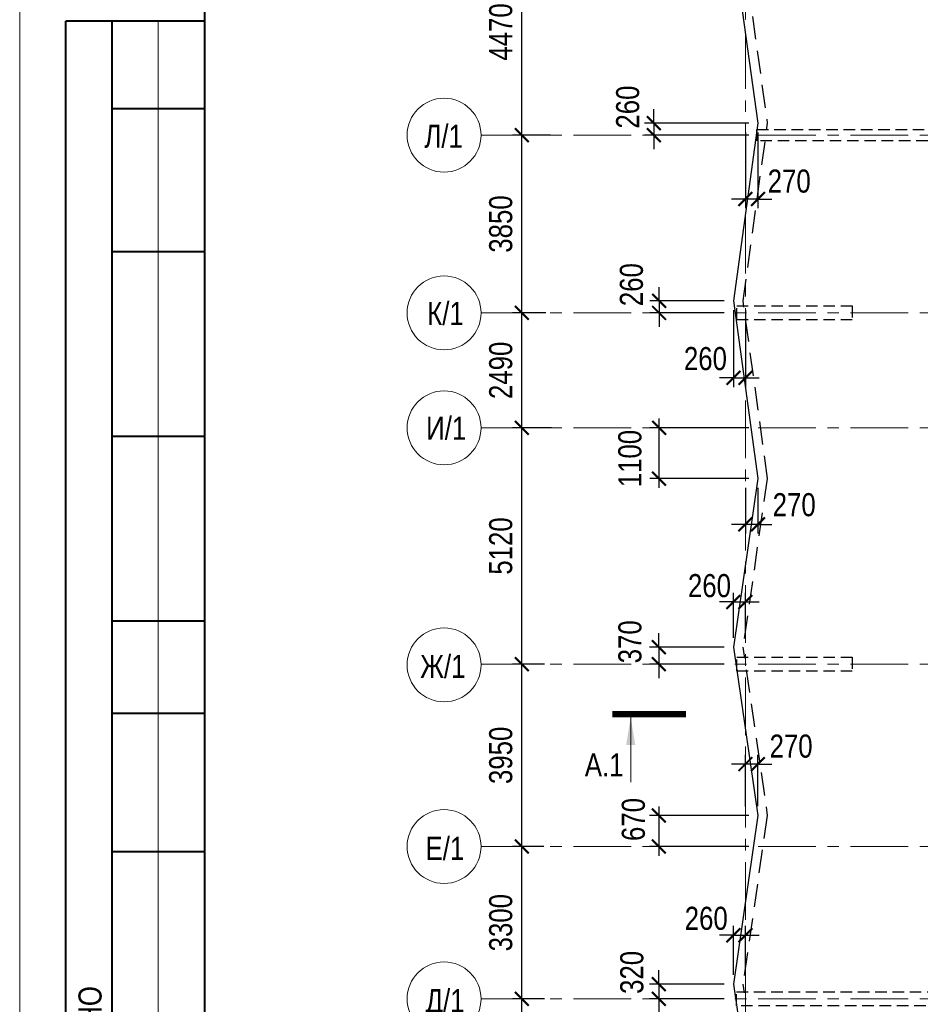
# Model space of a CAD drawing. Header units: inches. Extents: x -7207481 to -7082011, y 6155852 to 6369793.
# Tile 16 of 24: x -7168381 to -7148878, y 6333092 to 6354422. Entities that reach past the tile are written whole.
import ezdxf
from ezdxf.enums import TextEntityAlignment as Align

# ---------------------------------------------------------------- set-up
doc = ezdxf.new("R2010")
doc.units = ezdxf.units.IN
doc.header["$LTSCALE"] = 1000
doc.header["$MEASUREMENT"] = 0
doc.linetypes.add('CENTER', pattern=[2, 1.25, -0.25, 0.25, -0.25])
doc.linetypes.add('HIDDEN', pattern=[0.375, 0.25, -0.125])
for name, color, linetype, lineweight in [('СК-040-С(тены)', 12, 'HIDDEN', 25), ('СК-043-С-ПИЛОНЫ', 5, 'HIDDEN', 25), ('СК-050-П(литы перекрытия)', 3, 'Continuous', 30), ('СК-052-П-БАЛКИ', 1, 'HIDDEN', 30), ('СК-100-О(си)', 7, 'CENTER', 15), ('СК-110-О-РАЗМЕРЫ', 7, 'Continuous', 15), ('СК-200-Р(амка)', 7, 'Continuous', 40), ('СК-210-Р-РАМКА ЛИНИИ ТОНКИЕ', 7, 'Continuous', 15), ('СК-300-Р(азмеры)_ПЛИТЫ', 7, 'Continuous', 20), ('СК-400-Т(екст)', 7, 'Continuous', 20), ('СК-500-С(ечения)', 5, 'Continuous', 40)]:
    doc.layers.add(name, color=color, linetype=linetype, lineweight=lineweight)
doc.styles.add('ARIAL_annotative', font='arial.ttf', dxfattribs={"width": 0.8, "height": 2.5})
doc.styles.add('RUSS', font='arial.ttf', dxfattribs={"width": 0.8})
doc.dimstyles.new('100-200', dxfattribs={"dimscale": 0, "dimtxt": 500, "dimasz": 300, "dimexe": 200, "dimexo": 200, "dimgap": 200, "dimtad": 1, "dimdec": 0, "dimzin": 0, "dimdsep": 46, "dimtxsty": 'RUSS', "dimblk": 'ARCHTICK', "dimcen": 0.096, "dimdle": 200, "dimclrd": 7, "dimclre": 7, "dimclrt": 256, "dimadec": 0, "dimazin": 0, "dimtfac": 1, "dimtdec": 0, "dimtmove": 2, "dimatfit": 3, "dimldrblk": 'OBLIQUE', "dimfxl": 1, "dimtolj": 1, "dimtzin": 0, "dimarcsym": 0})

# ---------------------------------------------------------------- blocks, each defined once
blk = doc.blocks.new('_ArchTick')
at = {"color": 0, "linetype": 'ByBlock', "const_width": 0.15}
blk.add_lwpolyline([(-0.5, -0.5), (0.5, 0.5)], dxfattribs=at)
blk = doc.blocks.new('*D110')
at = {"layer": 'Defpoints', "color": 0, "transparency": 16777216}
for p in [(-24962, 13660), (-24270, 13660), (-24521, 9910)]:
    blk.add_point(p, dxfattribs=at)
at = {"layer": 'СК-110-О-РАЗМЕРЫ', "color": 7, "lineweight": -2, "transparency": 16777216}
for p, q in [((-24470, 13660), (-25162, 13660)), ((-24962, 9710), (-24962, 13860)), ((-24721, 9910), (-25162, 9910))]:
    blk.add_line(p, q, dxfattribs=at)
at = {"layer": 'СК-110-О-РАЗМЕРЫ', "color": 7, "lineweight": -2, "transparency": 16777216, "xscale": 300, "yscale": 300, "zscale": 300}
for p, rotation in [((-24962, 13660), 90), ((-24962, 9910), 270)]:
    blk.add_blockref('_ArchTick', p, dxfattribs=dict(at, rotation=rotation))
at = {"layer": 'СК-110-О-РАЗМЕРЫ', "transparency": 16777216, "insert": (-25417, 11785), "char_height": 500, "attachment_point": 5, "rotation": 90, "style": 'RUSS'}
blk.add_mtext('\\A1;3750', dxfattribs=at)
blk = doc.blocks.new('_Oblique')
at = {"color": 0, "linetype": 'ByBlock', "lineweight": -2}
blk.add_line((-0.5, -0.5), (0.5, 0.5), dxfattribs=at)
blk = doc.blocks.new('*D111')
at = {"layer": 'Defpoints', "color": 0, "transparency": 16777216}
for p in [(-24962, 16960), (-24289, 16960), (-24520, 13660)]:
    blk.add_point(p, dxfattribs=at)
at = {"layer": 'СК-110-О-РАЗМЕРЫ', "color": 7, "lineweight": -2, "transparency": 16777216}
for p, q in [((-24962, 13460), (-24962, 17160)), ((-24489, 16960), (-25162, 16960)), ((-24720, 13660), (-25162, 13660))]:
    blk.add_line(p, q, dxfattribs=at)
at = {"layer": 'СК-110-О-РАЗМЕРЫ', "color": 7, "lineweight": -2, "transparency": 16777216, "xscale": 300, "yscale": 300, "zscale": 300}
for p, rotation in [((-24962, 16960), 90), ((-24962, 13660), 270)]:
    blk.add_blockref('_ArchTick', p, dxfattribs=dict(at, rotation=rotation))
at = {"layer": 'СК-110-О-РАЗМЕРЫ', "transparency": 16777216, "insert": (-25417, 15310), "char_height": 500, "attachment_point": 5, "rotation": 90, "style": 'RUSS'}
blk.add_mtext('\\A1;3300', dxfattribs=at)
blk = doc.blocks.new('*D112')
at = {"layer": 'Defpoints', "color": 0, "transparency": 16777216}
for p in [(-24962, 20910), (-24271, 20910), (-24538, 16960)]:
    blk.add_point(p, dxfattribs=at)
at = {"layer": 'СК-110-О-РАЗМЕРЫ', "color": 7, "lineweight": -2, "transparency": 16777216}
for p, q in [((-24471, 20910), (-25162, 20910)), ((-24962, 16760), (-24962, 21110)), ((-24738, 16960), (-25162, 16960))]:
    blk.add_line(p, q, dxfattribs=at)
at = {"layer": 'СК-110-О-РАЗМЕРЫ', "color": 7, "lineweight": -2, "transparency": 16777216, "xscale": 300, "yscale": 300, "zscale": 300}
for p, rotation in [((-24962, 20910), 90), ((-24962, 16960), 270)]:
    blk.add_blockref('_ArchTick', p, dxfattribs=dict(at, rotation=rotation))
at = {"layer": 'СК-110-О-РАЗМЕРЫ', "transparency": 16777216, "insert": (-25417, 18935), "char_height": 500, "attachment_point": 5, "rotation": 90, "style": 'RUSS'}
blk.add_mtext('\\A1;3950', dxfattribs=at)
blk = doc.blocks.new('*D113')
at = {"layer": 'Defpoints', "color": 0, "transparency": 16777216}
for p in [(-24962, 32370), (-24138, 32370), (-24574, 28520)]:
    blk.add_point(p, dxfattribs=at)
at = {"layer": 'СК-110-О-РАЗМЕРЫ', "color": 7, "lineweight": -2, "transparency": 16777216}
for p, q in [((-24962, 28320), (-24962, 32570)), ((-24338, 32370), (-25162, 32370)), ((-24774, 28520), (-25162, 28520))]:
    blk.add_line(p, q, dxfattribs=at)
at = {"layer": 'СК-110-О-РАЗМЕРЫ', "color": 7, "lineweight": -2, "transparency": 16777216, "xscale": 300, "yscale": 300, "zscale": 300}
for p, rotation in [((-24962, 32370), 90), ((-24962, 28520), 270)]:
    blk.add_blockref('_ArchTick', p, dxfattribs=dict(at, rotation=rotation))
at = {"layer": 'СК-110-О-РАЗМЕРЫ', "transparency": 16777216, "insert": (-25417, 30445), "char_height": 500, "attachment_point": 5, "rotation": 90, "style": 'RUSS'}
blk.add_mtext('\\A1;3850', dxfattribs=at)
blk = doc.blocks.new('*D114')
at = {"layer": 'Defpoints', "color": 0, "transparency": 16777216}
for p in [(-24962, 36840), (-24192, 36840), (-24520, 32370)]:
    blk.add_point(p, dxfattribs=at)
at = {"layer": 'СК-110-О-РАЗМЕРЫ', "color": 7, "lineweight": -2, "transparency": 16777216}
for p, q in [((-24962, 32170), (-24962, 37040)), ((-24392, 36840), (-25162, 36840)), ((-24720, 32370), (-25162, 32370))]:
    blk.add_line(p, q, dxfattribs=at)
at = {"layer": 'СК-110-О-РАЗМЕРЫ', "color": 7, "lineweight": -2, "transparency": 16777216, "xscale": 300, "yscale": 300, "zscale": 300}
for p, rotation in [((-24962, 36840), 90), ((-24962, 32370), 270)]:
    blk.add_blockref('_ArchTick', p, dxfattribs=dict(at, rotation=rotation))
at = {"layer": 'СК-110-О-РАЗМЕРЫ', "transparency": 16777216, "insert": (-25417, 34605), "char_height": 500, "attachment_point": 5, "rotation": 90, "style": 'RUSS'}
blk.add_mtext('\\A1;4470', dxfattribs=at)
blk = doc.blocks.new('*D125')
at = {"layer": 'Defpoints', "color": 0, "transparency": 16777216}
for p in [(-24962, 26030), (-24117, 26030), (-24696, 20910)]:
    blk.add_point(p, dxfattribs=at)
at = {"layer": 'СК-110-О-РАЗМЕРЫ', "color": 7, "lineweight": -2, "transparency": 16777216}
for p, q in [((-24317, 26030), (-25162, 26030)), ((-24962, 20710), (-24962, 26230)), ((-24896, 20910), (-25162, 20910))]:
    blk.add_line(p, q, dxfattribs=at)
at = {"layer": 'СК-110-О-РАЗМЕРЫ', "color": 7, "lineweight": -2, "transparency": 16777216, "xscale": 300, "yscale": 300, "zscale": 300}
for p, rotation in [((-24962, 26030), 90), ((-24962, 20910), 270)]:
    blk.add_blockref('_ArchTick', p, dxfattribs=dict(at, rotation=rotation))
at = {"layer": 'СК-110-О-РАЗМЕРЫ', "transparency": 16777216, "insert": (-25417, 23470), "char_height": 500, "attachment_point": 5, "rotation": 90, "style": 'RUSS'}
blk.add_mtext('\\A1;5120', dxfattribs=at)
blk = doc.blocks.new('*D126')
at = {"layer": 'Defpoints', "color": 0, "transparency": 16777216}
for p in [(-24962, 28520), (-24246, 28520), (-24528, 26030)]:
    blk.add_point(p, dxfattribs=at)
at = {"layer": 'СК-110-О-РАЗМЕРЫ', "color": 7, "lineweight": -2, "transparency": 16777216}
for p, q in [((-24962, 25830), (-24962, 28720)), ((-24446, 28520), (-25162, 28520)), ((-24728, 26030), (-25162, 26030))]:
    blk.add_line(p, q, dxfattribs=at)
at = {"layer": 'СК-110-О-РАЗМЕРЫ', "color": 7, "lineweight": -2, "transparency": 16777216, "xscale": 300, "yscale": 300, "zscale": 300}
for p, rotation in [((-24962, 28520), 90), ((-24962, 26030), 270)]:
    blk.add_blockref('_ArchTick', p, dxfattribs=dict(at, rotation=rotation))
at = {"layer": 'СК-110-О-РАЗМЕРЫ', "transparency": 16777216, "insert": (-25417, 27275), "char_height": 500, "attachment_point": 5, "rotation": 90, "style": 'RUSS'}
blk.add_mtext('\\A1;2490', dxfattribs=at)
blk = doc.blocks.new('*D140')
at = {"layer": 'Defpoints', "color": 0, "transparency": 16777216}
for p in [(-7152924, 6333530), (-7154542, 6333210), (-7152924, 6333210)]:
    blk.add_point(p, dxfattribs=at)
at = {"layer": 'СК-300-Р(азмеры)_ПЛИТЫ', "color": 7, "lineweight": -2, "transparency": 16777216}
for p, q in [((-7154542, 6333530), (-7154542, 6333830)), ((-7153124, 6333530), (-7154742, 6333530)), ((-7154542, 6333530), (-7154542, 6333210)), ((-7153124, 6333210), (-7154742, 6333210)), ((-7154542, 6333210), (-7154542, 6332910))]:
    blk.add_line(p, q, dxfattribs=at)
at = {"layer": 'СК-300-Р(азмеры)_ПЛИТЫ', "color": 7, "lineweight": -2, "transparency": 16777216, "xscale": 300, "yscale": 300, "zscale": 300}
for p, rotation in [((-7154542, 6333530), 270), ((-7154542, 6333210), 90)]:
    blk.add_blockref('_ArchTick', p, dxfattribs=dict(at, rotation=rotation))
at = {"layer": 'СК-300-Р(азмеры)_ПЛИТЫ', "transparency": 16777216, "insert": (-7155123, 6333784), "char_height": 500, "attachment_point": 5, "rotation": 90, "style": 'RUSS'}
blk.add_mtext('\\A1;320', dxfattribs=at)
blk = doc.blocks.new('*D141')
at = {"layer": 'Defpoints', "color": 0, "transparency": 16777216}
for p in [(-7152666, 6334589), (-7152926, 6333529), (-7152666, 6333529)]:
    blk.add_point(p, dxfattribs=at)
at = {"layer": 'СК-300-Р(азмеры)_ПЛИТЫ', "color": 7, "lineweight": -2, "transparency": 16777216}
for p, q in [((-7152926, 6333729), (-7152926, 6334789)), ((-7152666, 6333729), (-7152666, 6334789)), ((-7152926, 6334589), (-7153226, 6334589)), ((-7152926, 6334589), (-7152666, 6334589)), ((-7152666, 6334589), (-7152366, 6334589))]:
    blk.add_line(p, q, dxfattribs=at)
at = {"layer": 'СК-300-Р(азмеры)_ПЛИТЫ', "color": 7, "lineweight": -2, "transparency": 16777216, "xscale": 300, "yscale": 300, "zscale": 300}
blk.add_blockref('_ArchTick', (-7152926, 6334589), dxfattribs=at)
at = {"layer": 'СК-300-Р(азмеры)_ПЛИТЫ', "color": 7, "lineweight": -2, "transparency": 16777216, "xscale": 300, "yscale": 300, "zscale": 300, "rotation": 180}
blk.add_blockref('_ArchTick', (-7152666, 6334589), dxfattribs=at)
at = {"layer": 'СК-300-Р(азмеры)_ПЛИТЫ', "transparency": 16777216, "insert": (-7153514, 6334952), "char_height": 500, "attachment_point": 5, "style": 'RUSS'}
blk.add_mtext('\\A1;260', dxfattribs=at)
blk = doc.blocks.new('*D142')
at = {"layer": 'Defpoints', "color": 0, "transparency": 16777216}
for p in [(-7152394, 6337180), (-7154540, 6336510), (-7152394, 6336510)]:
    blk.add_point(p, dxfattribs=at)
at = {"layer": 'СК-300-Р(азмеры)_ПЛИТЫ', "color": 7, "lineweight": -2, "transparency": 16777216}
for p, q in [((-7154540, 6337380), (-7154540, 6336310)), ((-7152594, 6337180), (-7154740, 6337180)), ((-7152594, 6336510), (-7154740, 6336510))]:
    blk.add_line(p, q, dxfattribs=at)
at = {"layer": 'СК-300-Р(азмеры)_ПЛИТЫ', "color": 7, "lineweight": -2, "transparency": 16777216, "xscale": 300, "yscale": 300, "zscale": 300}
for p, rotation in [((-7154540, 6337180), 90), ((-7154540, 6336510), 270)]:
    blk.add_blockref('_ArchTick', p, dxfattribs=dict(at, rotation=rotation))
at = {"layer": 'СК-300-Р(азмеры)_ПЛИТЫ', "transparency": 16777216, "insert": (-7155090, 6337096), "char_height": 500, "attachment_point": 5, "rotation": 90, "style": 'RUSS'}
blk.add_mtext('\\A1;670', dxfattribs=at)
blk = doc.blocks.new('*D143')
at = {"layer": 'Defpoints', "color": 0, "transparency": 16777216}
for p in [(-7152666, 6338296), (-7152666, 6337180), (-7152396, 6337182)]:
    blk.add_point(p, dxfattribs=at)
at = {"layer": 'СК-300-Р(азмеры)_ПЛИТЫ', "color": 7, "lineweight": -2, "transparency": 16777216}
for p, q in [((-7152666, 6337380), (-7152666, 6338496)), ((-7152396, 6337382), (-7152396, 6338496)), ((-7152666, 6338296), (-7152966, 6338296)), ((-7152396, 6338296), (-7152666, 6338296)), ((-7152396, 6338296), (-7152096, 6338296))]:
    blk.add_line(p, q, dxfattribs=at)
at = {"layer": 'СК-300-Р(азмеры)_ПЛИТЫ', "color": 7, "lineweight": -2, "transparency": 16777216, "xscale": 300, "yscale": 300, "zscale": 300}
blk.add_blockref('_ArchTick', (-7152666, 6338296), dxfattribs=at)
at = {"layer": 'СК-300-Р(азмеры)_ПЛИТЫ', "color": 7, "lineweight": -2, "transparency": 16777216, "xscale": 300, "yscale": 300, "zscale": 300, "rotation": 180}
blk.add_blockref('_ArchTick', (-7152396, 6338296), dxfattribs=at)
at = {"layer": 'СК-300-Р(азмеры)_ПЛИТЫ', "transparency": 16777216, "insert": (-7151677, 6338682), "char_height": 500, "attachment_point": 5, "style": 'RUSS'}
blk.add_mtext('\\A1;270', dxfattribs=at)
blk = doc.blocks.new('*D144')
at = {"layer": 'Defpoints', "color": 0, "transparency": 16777216}
for p in [(-7152924, 6340830), (-7154541, 6340460), (-7152924, 6340460)]:
    blk.add_point(p, dxfattribs=at)
at = {"layer": 'СК-300-Р(азмеры)_ПЛИТЫ', "color": 7, "lineweight": -2, "transparency": 16777216}
for p, q in [((-7154541, 6340830), (-7154541, 6341130)), ((-7153124, 6340830), (-7154741, 6340830)), ((-7154541, 6340830), (-7154541, 6340460)), ((-7153124, 6340460), (-7154741, 6340460)), ((-7154541, 6340460), (-7154541, 6340160))]:
    blk.add_line(p, q, dxfattribs=at)
at = {"layer": 'СК-300-Р(азмеры)_ПЛИТЫ', "color": 7, "lineweight": -2, "transparency": 16777216, "xscale": 300, "yscale": 300, "zscale": 300}
for p, rotation in [((-7154541, 6340830), 270), ((-7154541, 6340460), 90)]:
    blk.add_blockref('_ArchTick', p, dxfattribs=dict(at, rotation=rotation))
at = {"layer": 'СК-300-Р(азмеры)_ПЛИТЫ', "transparency": 16777216, "insert": (-7155164, 6340946), "char_height": 500, "attachment_point": 5, "rotation": 90, "style": 'RUSS'}
blk.add_mtext('\\A1;370', dxfattribs=at)
blk = doc.blocks.new('*D145')
at = {"layer": 'Defpoints', "color": 0, "transparency": 16777216}
for p in [(-7152666, 6341808), (-7152926, 6340830), (-7152666, 6340830)]:
    blk.add_point(p, dxfattribs=at)
at = {"layer": 'СК-300-Р(азмеры)_ПЛИТЫ', "color": 7, "lineweight": -2, "transparency": 16777216}
for p, q in [((-7152926, 6341030), (-7152926, 6342008)), ((-7152666, 6341030), (-7152666, 6342008)), ((-7152926, 6341808), (-7153226, 6341808)), ((-7152926, 6341808), (-7152666, 6341808)), ((-7152666, 6341808), (-7152366, 6341808))]:
    blk.add_line(p, q, dxfattribs=at)
at = {"layer": 'СК-300-Р(азмеры)_ПЛИТЫ', "color": 7, "lineweight": -2, "transparency": 16777216, "xscale": 300, "yscale": 300, "zscale": 300}
blk.add_blockref('_ArchTick', (-7152926, 6341808), dxfattribs=at)
at = {"layer": 'СК-300-Р(азмеры)_ПЛИТЫ', "color": 7, "lineweight": -2, "transparency": 16777216, "xscale": 300, "yscale": 300, "zscale": 300, "rotation": 180}
blk.add_blockref('_ArchTick', (-7152666, 6341808), dxfattribs=at)
at = {"layer": 'СК-300-Р(азмеры)_ПЛИТЫ', "transparency": 16777216, "insert": (-7153444, 6342159), "char_height": 500, "attachment_point": 5, "style": 'RUSS'}
blk.add_mtext('\\A1;260', dxfattribs=at)
blk = doc.blocks.new('*D146')
at = {"layer": 'Defpoints', "color": 0, "transparency": 16777216}
for p in [(-7154535, 6345580), (-7152394, 6345580), (-7152394, 6344480)]:
    blk.add_point(p, dxfattribs=at)
at = {"layer": 'СК-300-Р(азмеры)_ПЛИТЫ', "color": 7, "lineweight": -2, "transparency": 16777216}
for p, q in [((-7154535, 6344280), (-7154535, 6345780)), ((-7152594, 6345580), (-7154735, 6345580)), ((-7152594, 6344480), (-7154735, 6344480))]:
    blk.add_line(p, q, dxfattribs=at)
at = {"layer": 'СК-300-Р(азмеры)_ПЛИТЫ', "color": 7, "lineweight": -2, "transparency": 16777216, "xscale": 300, "yscale": 300, "zscale": 300}
for p, rotation in [((-7154535, 6345580), 90), ((-7154535, 6344480), 270)]:
    blk.add_blockref('_ArchTick', p, dxfattribs=dict(at, rotation=rotation))
at = {"layer": 'СК-300-Р(азмеры)_ПЛИТЫ', "transparency": 16777216, "insert": (-7155165, 6344915), "char_height": 500, "attachment_point": 5, "rotation": 90, "style": 'RUSS'}
blk.add_mtext('\\A1;1100', dxfattribs=at)
blk = doc.blocks.new('*D147')
at = {"layer": 'Defpoints', "color": 0, "transparency": 16777216}
for p in [(-7152666, 6344480), (-7152395, 6344480), (-7152666, 6343489)]:
    blk.add_point(p, dxfattribs=at)
at = {"layer": 'СК-300-Р(азмеры)_ПЛИТЫ', "color": 7, "lineweight": -2, "transparency": 16777216}
for p, q in [((-7152666, 6344280), (-7152666, 6343289)), ((-7152395, 6344280), (-7152395, 6343289)), ((-7152666, 6343489), (-7152966, 6343489)), ((-7152395, 6343489), (-7152666, 6343489)), ((-7152395, 6343489), (-7152095, 6343489))]:
    blk.add_line(p, q, dxfattribs=at)
at = {"layer": 'СК-300-Р(азмеры)_ПЛИТЫ', "color": 7, "lineweight": -2, "transparency": 16777216, "xscale": 300, "yscale": 300, "zscale": 300}
blk.add_blockref('_ArchTick', (-7152666, 6343489), dxfattribs=at)
at = {"layer": 'СК-300-Р(азмеры)_ПЛИТЫ', "color": 7, "lineweight": -2, "transparency": 16777216, "xscale": 300, "yscale": 300, "zscale": 300, "rotation": 180}
blk.add_blockref('_ArchTick', (-7152395, 6343489), dxfattribs=at)
at = {"layer": 'СК-300-Р(азмеры)_ПЛИТЫ', "transparency": 16777216, "insert": (-7151609, 6343912), "char_height": 500, "attachment_point": 5, "style": 'RUSS'}
blk.add_mtext('\\A1;270', dxfattribs=at)
blk = doc.blocks.new('*D148')
at = {"layer": 'Defpoints', "color": 0, "transparency": 16777216}
for p in [(-7152924, 6348331), (-7154535, 6348070), (-7152924, 6348070)]:
    blk.add_point(p, dxfattribs=at)
at = {"layer": 'СК-300-Р(азмеры)_ПЛИТЫ', "color": 7, "lineweight": -2, "transparency": 16777216}
for p, q in [((-7154535, 6348331), (-7154535, 6348631)), ((-7153124, 6348331), (-7154735, 6348331)), ((-7154535, 6348331), (-7154535, 6348070)), ((-7153124, 6348070), (-7154735, 6348070)), ((-7154535, 6348070), (-7154535, 6347770))]:
    blk.add_line(p, q, dxfattribs=at)
at = {"layer": 'СК-300-Р(азмеры)_ПЛИТЫ', "color": 7, "lineweight": -2, "transparency": 16777216, "xscale": 300, "yscale": 300, "zscale": 300}
for p, rotation in [((-7154535, 6348331), 270), ((-7154535, 6348070), 90)]:
    blk.add_blockref('_ArchTick', p, dxfattribs=dict(at, rotation=rotation))
at = {"layer": 'СК-300-Р(азмеры)_ПЛИТЫ', "transparency": 16777216, "insert": (-7155132, 6348682), "char_height": 500, "attachment_point": 5, "rotation": 90, "style": 'RUSS'}
blk.add_mtext('\\A1;260', dxfattribs=at)
blk = doc.blocks.new('*D149')
at = {"layer": 'Defpoints', "color": 0, "transparency": 16777216}
for p in [(-7152925, 6348331), (-7152666, 6348331), (-7152666, 6346663)]:
    blk.add_point(p, dxfattribs=at)
at = {"layer": 'СК-300-Р(азмеры)_ПЛИТЫ', "color": 7, "lineweight": -2, "transparency": 16777216}
for p, q in [((-7152925, 6348131), (-7152925, 6346463)), ((-7152666, 6348131), (-7152666, 6346463)), ((-7152925, 6346663), (-7153225, 6346663)), ((-7152925, 6346663), (-7152666, 6346663)), ((-7152666, 6346663), (-7152366, 6346663))]:
    blk.add_line(p, q, dxfattribs=at)
at = {"layer": 'СК-300-Р(азмеры)_ПЛИТЫ', "color": 7, "lineweight": -2, "transparency": 16777216, "xscale": 300, "yscale": 300, "zscale": 300}
blk.add_blockref('_ArchTick', (-7152925, 6346663), dxfattribs=at)
at = {"layer": 'СК-300-Р(азмеры)_ПЛИТЫ', "color": 7, "lineweight": -2, "transparency": 16777216, "xscale": 300, "yscale": 300, "zscale": 300, "rotation": 180}
blk.add_blockref('_ArchTick', (-7152666, 6346663), dxfattribs=at)
at = {"layer": 'СК-300-Р(азмеры)_ПЛИТЫ', "transparency": 16777216, "insert": (-7153532, 6347077), "char_height": 500, "attachment_point": 5, "style": 'RUSS'}
blk.add_mtext('\\A1;260', dxfattribs=at)
blk = doc.blocks.new('*D150')
at = {"layer": 'Defpoints', "color": 0, "transparency": 16777216}
for p in [(-7152666, 6352180), (-7152395, 6352180), (-7152666, 6350537)]:
    blk.add_point(p, dxfattribs=at)
at = {"layer": 'СК-300-Р(азмеры)_ПЛИТЫ', "color": 7, "lineweight": -2, "transparency": 16777216}
for p, q in [((-7152666, 6351980), (-7152666, 6350337)), ((-7152395, 6351980), (-7152395, 6350337)), ((-7152666, 6350537), (-7152966, 6350537)), ((-7152395, 6350537), (-7152666, 6350537)), ((-7152395, 6350537), (-7152095, 6350537))]:
    blk.add_line(p, q, dxfattribs=at)
at = {"layer": 'СК-300-Р(азмеры)_ПЛИТЫ', "color": 7, "lineweight": -2, "transparency": 16777216, "xscale": 300, "yscale": 300, "zscale": 300}
blk.add_blockref('_ArchTick', (-7152666, 6350537), dxfattribs=at)
at = {"layer": 'СК-300-Р(азмеры)_ПЛИТЫ', "color": 7, "lineweight": -2, "transparency": 16777216, "xscale": 300, "yscale": 300, "zscale": 300, "rotation": 180}
blk.add_blockref('_ArchTick', (-7152395, 6350537), dxfattribs=at)
at = {"layer": 'СК-300-Р(азмеры)_ПЛИТЫ', "transparency": 16777216, "insert": (-7151717, 6350922), "char_height": 500, "attachment_point": 5, "style": 'RUSS'}
blk.add_mtext('\\A1;270', dxfattribs=at)
blk = doc.blocks.new('*D151')
at = {"layer": 'Defpoints', "color": 0, "transparency": 16777216}
for p in [(-7152394, 6352180), (-7154650, 6351920), (-7152394, 6351920)]:
    blk.add_point(p, dxfattribs=at)
at = {"layer": 'СК-300-Р(азмеры)_ПЛИТЫ', "color": 7, "lineweight": -2, "transparency": 16777216}
for p, q in [((-7154650, 6352180), (-7154650, 6352480)), ((-7152594, 6352180), (-7154850, 6352180)), ((-7154650, 6352180), (-7154650, 6351920)), ((-7152594, 6351920), (-7154850, 6351920)), ((-7154650, 6351920), (-7154650, 6351620))]:
    blk.add_line(p, q, dxfattribs=at)
at = {"layer": 'СК-300-Р(азмеры)_ПЛИТЫ', "color": 7, "lineweight": -2, "transparency": 16777216, "xscale": 300, "yscale": 300, "zscale": 300}
for p, rotation in [((-7154650, 6352180), 270), ((-7154650, 6351920), 90)]:
    blk.add_blockref('_ArchTick', p, dxfattribs=dict(at, rotation=rotation))
at = {"layer": 'СК-300-Р(азмеры)_ПЛИТЫ', "transparency": 16777216, "insert": (-7155213, 6352529), "char_height": 500, "attachment_point": 5, "rotation": 90, "style": 'RUSS'}
blk.add_mtext('\\A1;260', dxfattribs=at)
blk = doc.blocks.new('Сечение')
at = {"layer": 'СК-500-С(ечения)', "linetype": 'Continuous', "lineweight": 15, "ltscale": 100}
blk.add_line((-200, -35), (-200, -735), dxfattribs=at)
at = {"layer": 'СК-500-С(ечения)', "linetype": 'Continuous', "ltscale": 100, "const_width": 70}
blk.add_lwpolyline([(-400, 0), (400, 0)], dxfattribs=at)
at = {"layer": 'СК-500-С(ечения)', "linetype": 'Continuous', "ltscale": 100}
blk.add_solid([(-200, -35), (-250, -335), (-150, -335)], dxfattribs=at)
blk = doc.blocks.new('*U269')
at = {"layer": 'СК-400-Т(екст)', "ltscale": 100, "xscale": 0.009999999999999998, "yscale": 0.009999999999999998, "zscale": 0.009999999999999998, "rotation": 6.149580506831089e-05}
blk.add_blockref('Сечение', (4, 0), dxfattribs=at)
at = {"layer": 'СК-500-С(ечения)', "color": 0, "ltscale": 100, "style": 'ARIAL_annotative', "width": 0.8}
blk.add_attdef('НОМЕР_СЕЧЕНИЯ_1_1(НОМЕР_ЛИСТА)', text='', height=2.5, rotation=0.0001, dxfattribs=at).set_placement((1.23, -6.74), align=Align.RIGHT)
blk.add_attdef('НОМЕР_СЕЧЕНИЯ_2_1(НОМЕР_ЛИСТА)', text='', height=2.5, rotation=0.0001, dxfattribs=at).set_placement((145.88, -7.48), align=Align.BOTTOM_LEFT)
blk = doc.blocks.new('A$C18abd0ee-2эт')
at = {"layer": 'СК-040-С(тены)'}
for points in [[(-13170, 32494.8), (-13170, 32244.8), (-19871.2, 32244.8), (-19871.2, 32494.8)], [(-12840.1, 13809.8), (-12840.1, 13509.8), (-20311, 13509.8), (-20311, 13809.8)]]:
    blk.add_lwpolyline(points, close=True, dxfattribs=at)
at = {"layer": 'СК-043-С-ПИЛОНЫ'}
for points in [[(-17807.3, 28669.8), (-17807.3, 28369.8), (-20307.3, 28369.8), (-20307.3, 28669.8)], [(-17807.3, 21059.7), (-17807.3, 20759.7), (-20307.3, 20759.7), (-20307.3, 21059.7)]]:
    blk.add_lwpolyline(points, close=True, dxfattribs=at)
at = {"layer": 'СК-100-О(си)', "linetype": 'CENTER'}
for p, q in [((-20120.3, 46624.1), (-20120.3, -5440.4)), ((-25846, 32369.8), (3064.5, 32369.8)), ((-25846, 28519.8), (3064.5, 28519.8)), ((-25846, 26029.8), (3064.5, 26029.8)), ((-25846, 20909.7), (3064.5, 20909.7)), ((-25846, 16960), (3064.5, 16960)), ((-25846, 13660), (3064.5, 13660))]:
    blk.add_line(p, q, dxfattribs=at)
at = {"layer": 'СК-100-О(си)', "linetype": 'Continuous'}
for centre in [(-26646, 32369.9), (-26646, 28519.8), (-26646, 26029.8), (-26646, 20894.5), (-26646, 16960), (-26646, 13660)]:
    blk.add_circle(centre, 800, dxfattribs=at)
at = {"layer": 'СК-400-Т(екст)', "style": 'RUSS', "width": 0.8}
for s, p in [('Л/1', (-27071.6, 32097.5)), ('К/1', (-27011.3, 28256.4)), ('И/1', (-27033.6, 25771.4)), ('Ж/1', (-27163.8, 20612.1)), ('Е/1', (-27046.8, 16670.1)), ('Д/1', (-27047.3, 13370.2))]:
    blk.add_text(s, height=500, dxfattribs=at).set_placement(p)
at = {"layer": 'СК-110-О-РАЗМЕРЫ'}
for base, p1, p2, override, picture, middle in [((-24961.8, 36839.9), (-24519.6, 32369.8), (-24191.7, 36839.9), {"dimscale": 1}, '*D114', (-25417.1, 34604.9)), ((-24961.8, 32369.8), (-24574, 28519.8), (-24138.3, 32369.8), {"dimscale": 1, "dimtxsty": 'RUSS'}, '*D113', (-25417.3, 30444.8)), ((-24961.8, 28519.8), (-24527.8, 26029.8), (-24246, 28519.8), {"dimscale": 1, "dimtxsty": 'RUSS'}, '*D126', (-25417.1, 27274.8)), ((-24961.8, 26029.8), (-24696.4, 20909.7), (-24117, 26029.8), {"dimscale": 1, "dimtxsty": 'RUSS'}, '*D125', (-25417.1, 23469.8)), ((-24961.8, 20909.7), (-24537.8, 16960), (-24270.6, 20909.7), {"dimscale": 1, "dimtxsty": 'RUSS'}, '*D112', (-25417.3, 18934.8)), ((-24961.8, 16960), (-24519.5, 13660), (-24289.4, 16960), {"dimscale": 1, "dimtxsty": 'RUSS'}, '*D111', (-25417.3, 15310)), ((-24961.8, 13660), (-24521.2, 9910), (-24269.6, 13660), {"dimscale": 1, "dimtxsty": 'RUSS'}, '*D110', (-25417.3, 11785))]:
    dim = blk.add_linear_dim(base=base, p1=p1, p2=p2, angle=90, dimstyle='100-200', override=override, dxfattribs=at)
    dim.commit()
    dim.dimension.update_dxf_attribs({"geometry": picture, "text_midpoint": middle})

msp = doc.modelspace()

# ---------------------------------------------------------------- linework, layer by layer
at = {"layer": 'СК-050-П(литы перекрытия)'}
msp.add_lwpolyline([(-7135485.7, 6345455.2), (-7135485.7, 6345455.2), (-7132887.4, 6345455.2, 0.3746953), (-7132886.9, 6345455.6), (-7132491.3, 6348329.8), (-7133021.1, 6352178.4), (-7132491.3, 6356582.2), (-7133022.1, 6360032.8), (-7132201.7, 6364213.6), (-7136761.6, 6363392.7), (-7139721.6, 6363922.7), (-7142680.3, 6363392.7), (-7145641.6, 6363922.7), (-7148601.6, 6363392.7), (-7153217.5, 6364214.6), (-7152393.7, 6359632.2), (-7152924.2, 6355979.2), (-7152394.2, 6352179.8), (-7152924.3, 6348330.7), (-7152394.2, 6344480.1), (-7152924.1, 6340830.2), (-7152394.1, 6337180.2), (-7152924.1, 6333529.4), (-7152394, 6329879.5)], format="xyb", dxfattribs=at)
at = {"layer": 'СК-052-П-БАЛКИ', "ltscale": 2}
for points in [[(-7152680.5, 6356265.3), (-7152722.1, 6355978.7), (-7152192.3, 6352180), (-7152213.6, 6352025.5)], [(-7152248, 6351775.5), (-7152722.4, 6348330.7), (-7152703.7, 6348195.2)], [(-7152669.3, 6347945.2), (-7152192.2, 6344479.4), (-7152722, 6340830.2), (-7152687.2, 6340590.2)], [(-7152650.8, 6340340.2), (-7152192, 6337180.2), (-7152722, 6333529.5), (-7152694.5, 6333340.2)]]:
    msp.add_lwpolyline(points, dxfattribs=at)
at = {"layer": 'СК-200-Р(амка)'}
for p, q in [((-7164381.5, 6368792.9), (-7164381.5, 6311392.9)), ((-7164381.5, 6354392.9), (-7167381.5, 6354392.9)), ((-7167381.5, 6328392.9), (-7167381.5, 6354392.9)), ((-7166381.5, 6328392.9), (-7166381.5, 6354392.9)), ((-7164381.5, 6352492.9), (-7166381.5, 6352492.9)), ((-7164381.5, 6349392.9), (-7166381.5, 6349392.9)), ((-7164381.5, 6345392.9), (-7166381.5, 6345392.9)), ((-7164381.5, 6341392.9), (-7166381.5, 6341392.9)), ((-7164381.5, 6339392.9), (-7166381.5, 6339392.9)), ((-7164381.5, 6336392.9), (-7166381.5, 6336392.9))]:
    msp.add_line(p, q, dxfattribs=at)
at = {"layer": 'СК-210-Р-РАМКА ЛИНИИ ТОНКИЕ'}
for p, q in [((-7168381.5, 6310392.9), (-7168381.5, 6369792.9)), ((-7165381.5, 6328392.9), (-7165381.5, 6354392.9))]:
    msp.add_line(p, q, dxfattribs=at)

# ---------------------------------------------------------------- block references
msp.add_blockref('A$C18abd0ee-2эт', (-7132545.3, 6319550.4))
at = {"layer": 'СК-500-С(ечения)'}
ref = msp.add_blockref('*U269', (-7155550.2, 6339376.9), dxfattribs=dict(at, xscale=200, yscale=200, zscale=200, rotation=359.9999385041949))
ref.add_attrib('НОМЕР_СЕЧЕНИЯ_1_1(НОМЕР_ЛИСТА)', 'А.1', dxfattribs={"color": 0, "ltscale": 100, "height": 500, "rotation": 360, "style": 'ARIAL_annotative', "width": 0.8}).set_placement((-7155304.9, 6338029), align=Align.RIGHT)

# ---------------------------------------------------------------- texts
at = {"layer": 'СК-200-Р(амка)', "style": 'RUSS', "width": 0.8}
msp.add_text('СОГЛАСОВАНО', height=500, rotation=90, dxfattribs=at).set_placement((-7166608.8, 6329185.1))

# ---------------------------------------------------------------- dimensions: what is measured, and where the dimension line sits
at = {"layer": 'СК-300-Р(азмеры)_ПЛИТЫ'}
for base, p1, p2, picture, middle in [((-7154649.9868, 6351920.2584), (-7152394.2201, 6352179.846), (-7152394.2201, 6351920.2584), '*D151', (-7155213.0604, 6352529.1143)), ((-7154535.4667, 6348070.2297), (-7152924.2514, 6348330.6562), (-7152924.2514, 6348070.2297), '*D148', (-7155132.2138, 6348682.4775)), ((-7154535.5, 6345580.2), (-7152394.2, 6344480.1), (-7152394.2, 6345580.2), '*D146', (-7155165.3, 6344915.5)), ((-7154540.8, 6340460.1), (-7152924.1, 6340830.2), (-7152924.1, 6340460.1), '*D144', (-7155163.7, 6340946.3)), ((-7154540, 6336510.4), (-7152394.1, 6337180.2), (-7152394.1, 6336510.4), '*D142', (-7155090, 6337096.2)), ((-7154542.5, 6333210.4), (-7152924.1, 6333530.4), (-7152924.1, 6333210.4), '*D140', (-7155123.1, 6333783.7))]:
    dim = msp.add_linear_dim(base=base, p1=p1, p2=p2, angle=90, dimstyle='100-200', override={"dimscale": 1}, dxfattribs=at)
    dim.commit()
    dim.dimension.update_dxf_attribs({"geometry": picture, "text_midpoint": middle, "dimtype": 160})
for base, p1, p2, picture, middle in [((-7152665.6619, 6350536.7231), (-7152395.2201, 6352179.846), (-7152665.6619, 6352179.846), '*D150', (-7151717.4931, 6350921.7135)), ((-7152665.7, 6346662.7), (-7152925.3, 6348330.7), (-7152665.7, 6348330.7), '*D149', (-7153531.9, 6347076.6)), ((-7152665.6619, 6343488.6636), (-7152395.1723, 6344480.1001), (-7152665.6619, 6344480.1001), '*D147', (-7151609.1502, 6343911.7582)), ((-7152665.7, 6341808), (-7152926.1, 6340830.2), (-7152665.7, 6340830.2), '*D145', (-7153444.3, 6342159.3)), ((-7152665.7, 6338295.9), (-7152396.1, 6337182.2), (-7152665.7, 6337180.2), '*D143', (-7151676.7, 6338681.8)), ((-7152665.7, 6334588.7), (-7152926.1, 6333529.4), (-7152665.7, 6333529.4), '*D141', (-7153513.9, 6334951.6))]:
    dim = msp.add_linear_dim(base=base, p1=p1, p2=p2, dimstyle='100-200', override={"dimscale": 1}, dxfattribs=at)
    dim.commit()
    dim.dimension.update_dxf_attribs({"geometry": picture, "text_midpoint": middle, "dimtype": 160})

doc.saveas('drawing.dxf')
